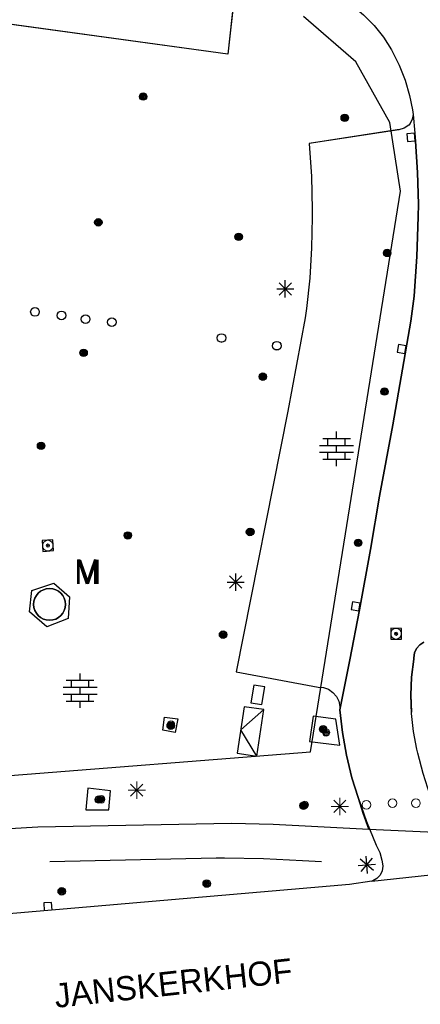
# Model space of a CAD drawing. Header units: millimetres. Extents: x 135944 to 142000, y 454200 to 456692.
# Tile 89 of 185: x 136867 to 136891, y 456135 to 456192. Entities that reach past the tile are written whole.
import ezdxf
from ezdxf.enums import TextEntityAlignment as Align

# ---------------------------------------------------------------- set-up
doc = ezdxf.new("R2010")
doc.units = ezdxf.units.MM
for name, color, linetype in [('TotaalGBKN2013_Bistad', 251, 'Continuous'), ('TotaalGBKN2013X$0$Contouren', 251, 'Continuous'), ('TotaalGBKN2013X$0$GBKN binnenstad 2009$0$OBJECTEN_', 251, 'Continuous'), ('TotaalGBKN2013X$0$GBKN binnenstad 2009$0$OBJECTEN__', 251, 'Continuous'), ('TotaalGBKN2013X$0$GBKN binnenstad 2009$0$OBJECTEN___', 251, 'Continuous'), ('TotaalGBKN2013X$0$GBKN binnenstad 2009$0$SEMANT_ SYMB_', 251, 'Continuous')]:
    doc.layers.add(name, color=color, linetype=linetype)
doc.styles.add('TotaalGBKN2013X$0$GBKN binnenstad 2009$0$Standard', font='txt')
doc.styles.add('TotaalGBKN2013X$0$GBKN binnenstad 2009$0$TXT', font='txt.shx')

# ---------------------------------------------------------------- blocks, each defined once
blk = doc.blocks.new('TotaalGBKN2013X$0$GBKN binnenstad 2009$0$V')
at = {"layer": 'TotaalGBKN2013X$0$GBKN binnenstad 2009$0$OBJECTEN__', "linetype": 'Continuous', "lineweight": 0}
for radius in [0.31, 0.095, 0.035, 0.0224]:
    blk.add_circle((0, 0), radius, dxfattribs=at)
blk = doc.blocks.new('TotaalGBKN2013X$0$GBKN binnenstad 2009$0$W')
at = {"layer": 'TotaalGBKN2013X$0$GBKN binnenstad 2009$0$OBJECTEN__', "linetype": 'Continuous', "lineweight": 0}
blk.add_lwpolyline([(-0.225, 0.225), (-0.225, -0.225), (0.225, -0.225), (0.225, 0.225), (-0.225, 0.225)], dxfattribs=at)
blk = doc.blocks.new('TotaalGBKN2013X$0$GBKN binnenstad 2009$0$DEC109')
at = {"layer": 'TotaalGBKN2013X$0$GBKN binnenstad 2009$0$SEMANT_ SYMB_', "linetype": 'Continuous', "lineweight": 0}
for p, q in [((-0.8, 0.6), (0.8, 0.6)), ((-0.5, 0.2), (-0.5, 0.6)), ((0, 0.6), (0, 1)), ((0.5, 0.2), (0.5, 0.6)), ((-0.98, 0.2), (0.98, 0.2)), ((0, -0.2), (0, 0.2)), ((-0.98, -0.2), (0.98, -0.2)), ((-0.5, -0.6), (-0.5, -0.2)), ((0.5, -0.6), (0.5, -0.2)), ((-0.8, -0.6), (0.8, -0.6)), ((0, -1), (0, -0.6))]:
    blk.add_line(p, q, dxfattribs=at)
blk = doc.blocks.new('TotaalGBKN2013X$0$GBKN binnenstad 2009$0$DEC100')
at = {"layer": 'TotaalGBKN2013X$0$GBKN binnenstad 2009$0$OBJECTEN_', "linetype": 'Continuous', "lineweight": 0}
for p, q in [((-0.5, 0), (0.5, 0)), ((-0.354, -0.354), (0.354, 0.354)), ((0.354, -0.354), (-0.354, 0.354)), ((0, -0.5), (0, 0.5))]:
    blk.add_line(p, q, dxfattribs=at)
blk = doc.blocks.new('TotaalGBKN2013X$0$GBKN binnenstad 2009$0$J')
at = {"layer": 'TotaalGBKN2013X$0$GBKN binnenstad 2009$0$OBJECTEN___', "linetype": 'Continuous', "lineweight": 0}
for radius in [0.215, 0.155, 0.095, 0.035]:
    blk.add_circle((0, 0), radius, dxfattribs=at)
blk = doc.blocks.new('TotaalGBKN2013X$0$GBKN binnenstad 2009$0$Q')
at = {"layer": 'TotaalGBKN2013X$0$GBKN binnenstad 2009$0$OBJECTEN___', "linetype": 'Continuous', "lineweight": 0}
blk.add_circle((0, 0), 0.25, dxfattribs=at)

msp = doc.modelspace()

# ---------------------------------------------------------------- linework, layer by layer
at = {"layer": 'TotaalGBKN2013_Bistad'}
for p, q in [((136879.974, 456194.672), (136879.481, 456190.253)), ((136887.33, 456192.513), (136887.953, 456191.911)), ((136887.33, 456192.513), (136887.953, 456191.911)), ((136879.481, 456190.253), (136865.375, 456192.181)), ((136887.953, 456191.911), (136888.485, 456191.226)), ((136887.953, 456191.911), (136888.485, 456191.226)), ((136888.485, 456191.226), (136888.952, 456190.494)), ((136888.485, 456191.226), (136888.952, 456190.494)), ((136888.952, 456190.494), (136889.35, 456189.723)), ((136888.952, 456190.494), (136889.35, 456189.723)), ((136889.35, 456189.723), (136889.403, 456189.604)), ((136889.35, 456189.723), (136889.403, 456189.604)), ((136889.403, 456189.604), (136889.74, 456188.743)), ((136889.403, 456189.604), (136889.74, 456188.743)), ((136889.74, 456188.743), (136890.001, 456187.856)), ((136889.74, 456188.743), (136890.001, 456187.856)), ((136890.001, 456187.856), (136890.172, 456187.026)), ((136890.001, 456187.856), (136890.172, 456187.026)), ((136890.205, 456186.748), (136890.157, 456186.479)), ((136890.205, 456186.748), (136890.157, 456186.479)), ((136890.172, 456187.026), (136890.205, 456186.748)), ((136890.172, 456187.026), (136890.205, 456186.748)), ((136890.205, 456186.748), (136890.309, 456185.671)), ((136890.205, 456186.748), (136890.309, 456185.671)), ((136889.961, 456186.145), (136889.688, 456185.973)), ((136889.961, 456186.145), (136889.688, 456185.973)), ((136890.033, 456186.235), (136889.961, 456186.145)), ((136890.033, 456186.235), (136889.961, 456186.145)), ((136890.157, 456186.479), (136890.033, 456186.235)), ((136890.157, 456186.479), (136890.033, 456186.235)), ((136889.292, 456185.86), (136884.19, 456185.083)), ((136889.292, 456185.86), (136884.19, 456185.083)), ((136889.382, 456185.874), (136889.292, 456185.86)), ((136889.382, 456185.874), (136889.292, 456185.86)), ((136889.688, 456185.973), (136889.382, 456185.874)), ((136889.688, 456185.973), (136889.382, 456185.874)), ((136890.286, 456185.675), (136889.838, 456185.641)), ((136890.286, 456185.675), (136889.838, 456185.641)), ((136889.838, 456185.641), (136889.872, 456185.193)), ((136889.838, 456185.641), (136889.872, 456185.193)), ((136890.32, 456185.227), (136890.286, 456185.675)), ((136890.32, 456185.227), (136890.286, 456185.675)), ((136884.19, 456185.083), (136884.317, 456183.177)), ((136884.19, 456185.083), (136884.317, 456183.177)), ((136889.872, 456185.193), (136890.32, 456185.227)), ((136889.872, 456185.193), (136890.32, 456185.227)), ((136890.457, 456183.397), (136890.346, 456185.213)), ((136890.457, 456183.397), (136890.346, 456185.213)), ((136884.317, 456183.177), (136884.365, 456181.268)), ((136884.317, 456183.177), (136884.365, 456181.268)), ((136890.509, 456181.578), (136890.457, 456183.397)), ((136890.509, 456181.578), (136890.457, 456183.397)), ((136890.501, 456180.831), (136890.509, 456181.578)), ((136890.501, 456180.831), (136890.509, 456181.578)), ((136884.365, 456181.268), (136884.364, 456180.814)), ((136884.365, 456181.268), (136884.364, 456180.814)), ((136884.364, 456180.814), (136884.333, 456179.048)), ((136884.364, 456180.814), (136884.333, 456179.048)), ((136890.423, 456178.536), (136890.501, 456180.831)), ((136890.423, 456178.536), (136890.501, 456180.831)), ((136884.333, 456179.048), (136884.223, 456177.286)), ((136884.333, 456179.048), (136884.223, 456177.286)), ((136890.265, 456176.245), (136890.423, 456178.536)), ((136890.265, 456176.245), (136890.423, 456178.536)), ((136882.456, 456176.319), (136883.164, 456177.027)), ((136883.164, 456176.319), (136882.456, 456177.027)), ((136882.81, 456176.173), (136882.81, 456177.173)), ((136884.223, 456177.286), (136884.032, 456175.53)), ((136884.223, 456177.286), (136884.032, 456175.53)), ((136882.31, 456176.673), (136883.31, 456176.673)), ((136890.077, 456174.8), (136890.265, 456176.245)), ((136890.077, 456174.8), (136890.265, 456176.245)), ((136884.032, 456175.53), (136883.958, 456174.995)), ((136884.032, 456175.53), (136883.958, 456174.995)), ((136883.958, 456174.995), (136882.957, 456169.606)), ((136889.035, 456168.803), (136890.077, 456174.8)), ((136889.035, 456168.803), (136890.077, 456174.8)), ((136889.358, 456173.463), (136889.277, 456173.02)), ((136889.358, 456173.463), (136889.277, 456173.02)), ((136889.277, 456173.02), (136889.72, 456172.939)), ((136889.277, 456173.02), (136889.72, 456172.939)), ((136889.801, 456173.382), (136889.358, 456173.463)), ((136889.801, 456173.382), (136889.358, 456173.463)), ((136889.72, 456172.939), (136889.801, 456173.382)), ((136889.72, 456172.939), (136889.801, 456173.382)), ((136882.957, 456169.606), (136879.971, 456154.532)), ((136885.778, 456168.026), (136885.778, 456168.426)), ((136885.778, 456168.026), (136885.778, 456168.426)), ((136888.267, 456164.684), (136889.035, 456168.803)), ((136888.267, 456164.684), (136889.035, 456168.803)), ((136884.978, 456168.026), (136886.578, 456168.026)), ((136884.978, 456168.026), (136886.578, 456168.026)), ((136885.278, 456167.626), (136885.278, 456168.026)), ((136885.278, 456167.626), (136885.278, 456168.026)), ((136886.278, 456167.626), (136886.278, 456168.026)), ((136886.278, 456167.626), (136886.278, 456168.026)), ((136884.798, 456167.626), (136886.758, 456167.626)), ((136884.798, 456167.626), (136886.758, 456167.626)), ((136885.778, 456167.226), (136885.778, 456167.626)), ((136885.778, 456167.226), (136885.778, 456167.626)), ((136884.798, 456167.226), (136886.758, 456167.226)), ((136884.798, 456167.226), (136886.758, 456167.226)), ((136884.978, 456166.826), (136886.578, 456166.826)), ((136884.978, 456166.826), (136886.578, 456166.826)), ((136885.278, 456166.826), (136885.278, 456167.226)), ((136885.278, 456166.826), (136885.278, 456167.226)), ((136885.778, 456166.426), (136885.778, 456166.826)), ((136885.778, 456166.426), (136885.778, 456166.826)), ((136886.278, 456166.826), (136886.278, 456167.226)), ((136886.278, 456166.826), (136886.278, 456167.226)), ((136887.737, 456161.598), (136888.267, 456164.684)), ((136887.737, 456161.598), (136888.267, 456164.684)), ((136869.355, 456162.16), (136868.736, 456162.115)), ((136868.736, 456162.115), (136868.781, 456161.496)), ((136869.4, 456161.541), (136869.355, 456162.16)), ((136868.781, 456161.496), (136869.4, 456161.541)), ((136887.102, 456158.116), (136887.737, 456161.598)), ((136887.102, 456158.116), (136887.737, 456161.598)), ((136879.584, 456159.366), (136880.292, 456160.074)), ((136880.292, 456159.366), (136879.584, 456160.074)), ((136879.938, 456159.22), (136879.938, 456160.22)), ((136868.15, 456159.235), (136869.42, 456159.661)), ((136869.42, 456159.661), (136870.328, 456158.874)), ((136879.438, 456159.72), (136880.438, 456159.72)), ((136868.004, 456157.99), (136868.15, 456159.235)), ((136870.328, 456158.874), (136870.252, 456157.616)), ((136886.707, 456158.585), (136886.626, 456158.142)), ((136886.707, 456158.585), (136886.626, 456158.142)), ((136886.626, 456158.142), (136887.069, 456158.061)), ((136886.626, 456158.142), (136887.069, 456158.061)), ((136887.15, 456158.504), (136886.707, 456158.585)), ((136887.15, 456158.504), (136886.707, 456158.585)), ((136887.069, 456158.061), (136887.15, 456158.504)), ((136887.069, 456158.061), (136887.15, 456158.504)), ((136869.008, 456157.132), (136868.004, 456157.99)), ((136870.252, 456157.616), (136869.008, 456157.132)), ((136886.545, 456155.231), (136887.102, 456158.116)), ((136886.545, 456155.231), (136887.102, 456158.116)), ((136888.91, 456157.046), (136888.908, 456156.426)), ((136888.91, 456157.046), (136888.908, 456156.426)), ((136889.53, 456157.044), (136888.91, 456157.046)), ((136889.53, 456157.044), (136888.91, 456157.046)), ((136889.528, 456156.424), (136889.53, 456157.044)), ((136889.528, 456156.424), (136889.53, 456157.044)), ((136888.908, 456156.426), (136889.528, 456156.424)), ((136888.908, 456156.426), (136889.528, 456156.424)), ((136890.292, 456155.625), (136890.407, 456155.88)), ((136890.292, 456155.625), (136890.407, 456155.88)), ((136890.407, 456155.88), (136890.589, 456156.093)), ((136890.407, 456155.88), (136890.589, 456156.093)), ((136890.589, 456156.093), (136890.824, 456156.245)), ((136890.589, 456156.093), (136890.824, 456156.245)), ((136890.24, 456155.262), (136890.254, 456155.348)), ((136890.24, 456155.262), (136890.254, 456155.348)), ((136890.254, 456155.348), (136890.292, 456155.625)), ((136890.254, 456155.348), (136890.292, 456155.625)), ((136885.961, 456152.339), (136886.545, 456155.231)), ((136885.961, 456152.339), (136886.545, 456155.231)), ((136890.118, 456154.22), (136890.24, 456155.262)), ((136890.118, 456154.22), (136890.24, 456155.262)), ((136870.933, 456154.039), (136870.933, 456154.439)), ((136879.971, 456154.532), (136884.707, 456153.647)), ((136890.075, 456153.172), (136890.118, 456154.22)), ((136890.075, 456153.172), (136890.118, 456154.22)), ((136869.953, 456153.639), (136871.913, 456153.639)), ((136870.133, 456154.039), (136871.733, 456154.039)), ((136870.433, 456153.639), (136870.433, 456154.039)), ((136870.933, 456153.239), (136870.933, 456153.639)), ((136871.433, 456153.639), (136871.433, 456154.039)), ((136880.979, 456153.761), (136880.818, 456152.741)), ((136881.62, 456153.66), (136880.979, 456153.761)), ((136881.46, 456152.64), (136881.62, 456153.66)), ((136884.707, 456153.647), (136885.016, 456153.621)), ((136884.707, 456153.647), (136885.016, 456153.621)), ((136885.016, 456153.621), (136885.307, 456153.518)), ((136885.016, 456153.621), (136885.307, 456153.518)), ((136869.953, 456153.239), (136871.913, 456153.239)), ((136870.433, 456152.839), (136870.433, 456153.239)), ((136871.433, 456152.839), (136871.433, 456153.239)), ((136885.307, 456153.518), (136885.563, 456153.344)), ((136885.307, 456153.518), (136885.563, 456153.344)), ((136885.563, 456153.344), (136885.766, 456153.11)), ((136885.563, 456153.344), (136885.766, 456153.11)), ((136885.766, 456153.11), (136885.902, 456152.832)), ((136885.766, 456153.11), (136885.902, 456152.832)), ((136890.112, 456152.124), (136890.075, 456153.172)), ((136890.112, 456152.124), (136890.075, 456153.172)), ((136870.133, 456152.839), (136871.733, 456152.839)), ((136870.933, 456152.439), (136870.933, 456152.839)), ((136880.422, 456152.515), (136880.032, 456149.825)), ((136881.56, 456152.35), (136880.422, 456152.515)), ((136880.818, 456152.741), (136881.46, 456152.64)), ((136885.902, 456152.832), (136885.963, 456152.528)), ((136885.902, 456152.832), (136885.963, 456152.528)), ((136885.963, 456152.528), (136885.961, 456152.339)), ((136885.963, 456152.528), (136885.961, 456152.339)), ((136880.227, 456151.17), (136881.56, 456152.35)), ((136881.17, 456149.66), (136881.56, 456152.35)), ((136885.961, 456152.339), (136886.118, 456151.015)), ((136885.961, 456152.339), (136886.118, 456151.015)), ((136890.229, 456151.082), (136890.112, 456152.124)), ((136890.229, 456151.082), (136890.112, 456152.124)), ((136881.17, 456149.66), (136880.227, 456151.17)), ((136886.118, 456151.015), (136886.353, 456149.703)), ((136886.118, 456151.015), (136886.353, 456149.703)), ((136890.425, 456150.052), (136890.229, 456151.082)), ((136890.425, 456150.052), (136890.229, 456151.082)), ((136880.032, 456149.825), (136881.17, 456149.66)), ((136886.353, 456149.703), (136886.668, 456148.407)), ((136886.353, 456149.703), (136886.668, 456148.407)), ((136890.474, 456149.835), (136890.425, 456150.052)), ((136890.474, 456149.835), (136890.425, 456150.052)), ((136890.795, 456148.642), (136890.474, 456149.835)), ((136890.795, 456148.642), (136890.474, 456149.835)), ((136886.668, 456148.407), (136887.017, 456147.256)), ((136886.668, 456148.407), (136887.017, 456147.256)), ((136887.017, 456147.256), (136887.518, 456145.869)), ((136887.017, 456147.256), (136887.518, 456145.869)), ((136887.64, 456145.43), (136887.322, 456146.342)), ((136887.518, 456145.869), (136888.064, 456144.498)), ((136887.518, 456145.869), (136888.064, 456144.498)), ((136887.64, 456145.43), (136891.881, 456145.231)), ((136888.064, 456144.498), (136888.271, 456144.083)), ((136888.064, 456144.498), (136888.271, 456144.083)), ((136888.271, 456144.083), (136888.403, 456143.639)), ((136888.271, 456144.083), (136888.403, 456143.639)), ((136883.806, 456143.625), (136884.912, 456143.568)), ((136887.027, 456143.325), (136888.023, 456143.411)), ((136887.027, 456143.325), (136888.023, 456143.411)), ((136887.908, 456143.046), (136887.142, 456143.69)), ((136887.908, 456143.046), (136887.142, 456143.69)), ((136887.203, 456142.985), (136887.847, 456143.751)), ((136887.203, 456142.985), (136887.847, 456143.751)), ((136887.568, 456142.87), (136887.482, 456143.866)), ((136887.568, 456142.87), (136887.482, 456143.866)), ((136887.825, 456142.435), (136896.135, 456143.335)), ((136887.825, 456142.435), (136896.135, 456143.335)), ((136888.403, 456143.639), (136888.42, 456143.55)), ((136888.403, 456143.639), (136888.42, 456143.55)), ((136888.42, 456143.55), (136888.456, 456143.284)), ((136888.42, 456143.55), (136888.456, 456143.284)), ((136888.294, 456142.78), (136888.11, 456142.585)), ((136888.294, 456142.78), (136888.11, 456142.585)), ((136888.413, 456143.02), (136888.294, 456142.78)), ((136888.413, 456143.02), (136888.294, 456142.78)), ((136888.456, 456143.284), (136888.413, 456143.02)), ((136888.456, 456143.284), (136888.413, 456143.02)), ((136886.525, 456142.239), (136842.728, 456138.47)), ((136887.825, 456142.435), (136886.525, 456142.239)), ((136887.825, 456142.435), (136886.525, 456142.239)), ((136887.877, 456142.453), (136887.825, 456142.435)), ((136887.877, 456142.453), (136887.825, 456142.435)), ((136888.11, 456142.585), (136887.877, 456142.453)), ((136888.11, 456142.585), (136887.877, 456142.453)), ((136869.28, 456141.2), (136868.831, 456141.167)), ((136868.831, 456141.167), (136868.864, 456140.718)), ((136869.312, 456140.751), (136869.28, 456141.2))]:
    msp.add_line(p, q, dxfattribs=at)
for points in [[(136881.017, 456195.578), (136880.737, 456195.554), (136880.475, 456195.452), (136880.253, 456195.281), (136880.087, 456195.054), (136879.991, 456194.79), (136879.974, 456194.672), (136879.481, 456190.253), (136865.375, 456192.181), (136865.997, 456196.603), (136866.005, 456196.894), (136865.933, 456197.176), (136865.788, 456197.428), (136865.632, 456197.59)], [(136881.017, 456195.578), (136882.095, 456195.376), (136882.991, 456195.148), (136884.003, 456194.755), (136884.984, 456194.288), (136885.434, 456194.043), (136886.407, 456193.309), (136887.33, 456192.513), (136887.953, 456191.911), (136888.485, 456191.226), (136888.952, 456190.494), (136889.35, 456189.723), (136889.403, 456189.604), (136889.74, 456188.743), (136890.001, 456187.856), (136890.172, 456187.026), (136890.205, 456186.748)], [(136890.205, 456186.748), (136890.157, 456186.479), (136890.033, 456186.235), (136889.961, 456186.145), (136889.688, 456185.973), (136889.382, 456185.874), (136884.19, 456185.083), (136884.317, 456183.177), (136884.365, 456181.268), (136884.364, 456180.814), (136884.333, 456179.048), (136884.223, 456177.286), (136884.032, 456175.53), (136883.958, 456174.995), (136882.957, 456169.606), (136879.971, 456154.532), (136884.707, 456153.647), (136885.016, 456153.621), (136885.307, 456153.518), (136885.563, 456153.344), (136885.766, 456153.11), (136885.902, 456152.832), (136885.963, 456152.528), (136885.961, 456152.339)], [(136890.205, 456186.748), (136890.309, 456185.671), (136890.346, 456185.213), (136890.457, 456183.397), (136890.509, 456181.578), (136890.501, 456180.831), (136890.423, 456178.536), (136890.265, 456176.245), (136890.077, 456174.8), (136889.035, 456168.803), (136888.267, 456164.684), (136887.737, 456161.598), (136887.102, 456158.116), (136886.545, 456155.231), (136885.961, 456152.339)], [(136868.004, 456157.99), (136868.15, 456159.235), (136869.42, 456159.661), (136870.328, 456158.874), (136870.252, 456157.616), (136869.008, 456157.132), (136868.004, 456157.99)], [(136890.824, 456156.245), (136890.589, 456156.093), (136890.407, 456155.88), (136890.292, 456155.625), (136890.254, 456155.348), (136890.24, 456155.262), (136890.118, 456154.22), (136890.075, 456153.172), (136890.109, 456152.201)], [(136880.818, 456152.741), (136881.46, 456152.64), (136881.62, 456153.66), (136880.979, 456153.761), (136880.818, 456152.741)], [(136881.17, 456149.66), (136881.56, 456152.35), (136880.422, 456152.515), (136880.032, 456149.825), (136881.17, 456149.66)], [(136875.825, 456151.91), (136876.592, 456151.821), (136876.441, 456151.023), (136875.729, 456151.165), (136875.825, 456151.91)], [(136885.735, 456151.787), (136884.423, 456151.969), (136884.212, 456150.507), (136885.974, 456150.292), (136885.735, 456151.787)], [(136887.322, 456146.342), (136887.017, 456147.256), (136886.668, 456148.407), (136886.353, 456149.703), (136886.118, 456151.015), (136885.961, 456152.339)], [(136891.595, 456146.114), (136890.795, 456148.642), (136890.474, 456149.835), (136890.425, 456150.052), (136890.229, 456151.082), (136890.112, 456152.124), (136890.109, 456152.201)], [(136872.598, 456146.556), (136872.702, 456147.651), (136871.383, 456147.805), (136871.26, 456146.548), (136872.598, 456146.556)], [(136849.316, 456143.568), (136858.129, 456144.782), (136861.682, 456145.155), (136868.482, 456145.566), (136879.704, 456145.777), (136882.105, 456145.728), (136887.64, 456145.43)], [(136869.177, 456143.568), (136878.802, 456143.775), (136879.294, 456143.778), (136881.551, 456143.742), (136883.806, 456143.625)]]:
    msp.add_lwpolyline(points, dxfattribs=at)
for centre, radius in [((136874.587, 456187.793), 0.215), ((136874.587, 456187.793), 0.155), ((136874.587, 456187.793), 0.095), ((136874.587, 456187.793), 0.035), ((136886.248, 456186.561), 0.215), ((136886.248, 456186.561), 0.215), ((136886.248, 456186.561), 0.155), ((136886.248, 456186.561), 0.155), ((136886.248, 456186.561), 0.095), ((136886.248, 456186.561), 0.095), ((136886.248, 456186.561), 0.035), ((136886.248, 456186.561), 0.035), ((136871.989, 456180.523), 0.215), ((136871.989, 456180.523), 0.155), ((136871.989, 456180.523), 0.095), ((136871.989, 456180.523), 0.035), ((136880.111, 456179.685), 0.215), ((136880.111, 456179.685), 0.155), ((136880.111, 456179.685), 0.095), ((136880.111, 456179.685), 0.035), ((136888.704, 456178.751), 0.215), ((136888.704, 456178.751), 0.215), ((136888.704, 456178.751), 0.155), ((136888.704, 456178.751), 0.155), ((136888.704, 456178.751), 0.095), ((136888.704, 456178.751), 0.095), ((136888.704, 456178.751), 0.035), ((136888.704, 456178.751), 0.035), ((136868.324, 456175.338), 0.25), ((136869.864, 456175.142), 0.25), ((136871.255, 456174.925), 0.25), ((136872.775, 456174.749), 0.25), ((136879.122, 456173.833), 0.25), ((136882.323, 456173.389), 0.25), ((136871.137, 456172.975), 0.215), ((136871.137, 456172.975), 0.155), ((136871.137, 456172.975), 0.095), ((136871.137, 456172.975), 0.035), ((136881.512, 456171.599), 0.215), ((136881.512, 456171.599), 0.155), ((136881.512, 456171.599), 0.095), ((136881.512, 456171.599), 0.035), ((136888.553, 456170.736), 0.215), ((136888.553, 456170.736), 0.215), ((136888.553, 456170.736), 0.155), ((136888.553, 456170.736), 0.155), ((136888.553, 456170.736), 0.095), ((136888.553, 456170.736), 0.095), ((136888.553, 456170.736), 0.035), ((136888.553, 456170.736), 0.035), ((136868.677, 456167.599), 0.215), ((136868.677, 456167.599), 0.155), ((136868.677, 456167.599), 0.095), ((136868.677, 456167.599), 0.035), ((136880.765, 456162.617), 0.215), ((136880.785, 456162.622), 0.215), ((136880.765, 456162.617), 0.155), ((136880.785, 456162.622), 0.155), ((136880.765, 456162.617), 0.095), ((136880.785, 456162.622), 0.095), ((136873.696, 456162.417), 0.215), ((136873.696, 456162.417), 0.155), ((136873.696, 456162.417), 0.095), ((136873.696, 456162.417), 0.035), ((136880.765, 456162.617), 0.035), ((136880.785, 456162.622), 0.035), ((136887.028, 456161.99), 0.215), ((136887.028, 456161.99), 0.215), ((136887.028, 456161.99), 0.155), ((136887.028, 456161.99), 0.155), ((136887.028, 456161.99), 0.095), ((136887.028, 456161.99), 0.095), ((136887.028, 456161.99), 0.035), ((136887.028, 456161.99), 0.035), ((136869.166, 456158.432), 0.92), ((136879.209, 456156.68), 0.215), ((136879.209, 456156.68), 0.155), ((136879.209, 456156.68), 0.095), ((136879.209, 456156.68), 0.035), ((136876.179, 456151.419), 0.215), ((136876.179, 456151.419), 0.155), ((136876.179, 456151.419), 0.095), ((136876.179, 456151.419), 0.035), ((136885.002, 456151.216), 0.215), ((136885.002, 456151.216), 0.215), ((136885.002, 456151.216), 0.155), ((136885.002, 456151.216), 0.155), ((136885.002, 456151.216), 0.095), ((136885.002, 456151.216), 0.095), ((136885.002, 456151.216), 0.035), ((136885.002, 456151.216), 0.035), ((136872.026, 456147.144), 0.215), ((136872.026, 456147.144), 0.155), ((136872.026, 456147.144), 0.095), ((136872.026, 456147.144), 0.035), ((136883.861, 456146.793), 0.215), ((136883.861, 456146.793), 0.215), ((136883.861, 456146.793), 0.155), ((136883.861, 456146.793), 0.155), ((136883.861, 456146.793), 0.095), ((136883.861, 456146.793), 0.095), ((136883.861, 456146.793), 0.035), ((136883.861, 456146.793), 0.035), ((136878.264, 456142.286), 0.215), ((136878.264, 456142.286), 0.155), ((136878.264, 456142.286), 0.095), ((136878.264, 456142.286), 0.035), ((136869.871, 456141.837), 0.215), ((136869.871, 456141.837), 0.155), ((136869.871, 456141.837), 0.095), ((136869.871, 456141.837), 0.035)]:
    msp.add_circle(centre, radius, dxfattribs=at)
for centre, radius, start, end in [((136869.166, 456158.432), 0.92, 0, 180), ((136868.246, 456158.432), 0, 0, 0), ((136869.166, 456158.432), 0.92, 180, 0)]:
    msp.add_arc(centre, radius, start, end, dxfattribs=at)
at = {"layer": 'TotaalGBKN2013X$0$Contouren'}
for p, q in [((136886.898, 456189.793), (136883.867, 456192.417)), ((136888.85, 456186.29), (136886.898, 456189.793)), ((136889.485, 456182.331), (136888.85, 456186.29)), ((136884.27, 456149.9), (136889.485, 456182.331)), ((136839.889, 456146.414), (136884.27, 456149.9))]:
    msp.add_line(p, q, dxfattribs=at)

# ---------------------------------------------------------------- block references
at = {"layer": 'TotaalGBKN2013_Bistad'}
for name, p in [('TotaalGBKN2013X$0$GBKN binnenstad 2009$0$J', (136874.587, 456187.793)), ('TotaalGBKN2013X$0$GBKN binnenstad 2009$0$J', (136886.248, 456186.561)), ('TotaalGBKN2013X$0$GBKN binnenstad 2009$0$J', (136871.989, 456180.523)), ('TotaalGBKN2013X$0$GBKN binnenstad 2009$0$J', (136880.111, 456179.685)), ('TotaalGBKN2013X$0$GBKN binnenstad 2009$0$J', (136888.704, 456178.751)), ('TotaalGBKN2013X$0$GBKN binnenstad 2009$0$DEC100', (136882.81, 456176.673)), ('TotaalGBKN2013X$0$GBKN binnenstad 2009$0$J', (136871.137, 456172.975)), ('TotaalGBKN2013X$0$GBKN binnenstad 2009$0$J', (136888.553, 456170.736)), ('TotaalGBKN2013X$0$GBKN binnenstad 2009$0$DEC109', (136885.778, 456167.426)), ('TotaalGBKN2013X$0$GBKN binnenstad 2009$0$J', (136868.677, 456167.599)), ('TotaalGBKN2013X$0$GBKN binnenstad 2009$0$J', (136880.765, 456162.617)), ('TotaalGBKN2013X$0$GBKN binnenstad 2009$0$J', (136880.785, 456162.622)), ('TotaalGBKN2013X$0$GBKN binnenstad 2009$0$J', (136873.696, 456162.417)), ('TotaalGBKN2013X$0$GBKN binnenstad 2009$0$J', (136887.028, 456161.99)), ('TotaalGBKN2013X$0$GBKN binnenstad 2009$0$DEC100', (136879.938, 456159.72)), ('TotaalGBKN2013X$0$GBKN binnenstad 2009$0$J', (136879.209, 456156.68)), ('TotaalGBKN2013X$0$GBKN binnenstad 2009$0$DEC109', (136870.933, 456153.439)), ('TotaalGBKN2013X$0$GBKN binnenstad 2009$0$J', (136876.192, 456151.482)), ('TotaalGBKN2013X$0$GBKN binnenstad 2009$0$J', (136876.192, 456151.482)), ('TotaalGBKN2013X$0$GBKN binnenstad 2009$0$J', (136885.171, 456151.019)), ('TotaalGBKN2013X$0$GBKN binnenstad 2009$0$J', (136885.171, 456151.019)), ('TotaalGBKN2013X$0$GBKN binnenstad 2009$0$DEC100', (136874.21, 456147.688)), ('TotaalGBKN2013X$0$GBKN binnenstad 2009$0$DEC100', (136874.21, 456147.688)), ('TotaalGBKN2013X$0$GBKN binnenstad 2009$0$J', (136872.158, 456147.155)), ('TotaalGBKN2013X$0$GBKN binnenstad 2009$0$J', (136872.158, 456147.155)), ('TotaalGBKN2013X$0$GBKN binnenstad 2009$0$J', (136883.942, 456146.838)), ('TotaalGBKN2013X$0$GBKN binnenstad 2009$0$J', (136883.942, 456146.838)), ('TotaalGBKN2013X$0$GBKN binnenstad 2009$0$DEC100', (136885.964, 456146.751)), ('TotaalGBKN2013X$0$GBKN binnenstad 2009$0$DEC100', (136885.964, 456146.751)), ('TotaalGBKN2013X$0$GBKN binnenstad 2009$0$Q', (136887.5, 456146.843)), ('TotaalGBKN2013X$0$GBKN binnenstad 2009$0$Q', (136887.5, 456146.843)), ('TotaalGBKN2013X$0$GBKN binnenstad 2009$0$Q', (136889.016, 456146.942)), ('TotaalGBKN2013X$0$GBKN binnenstad 2009$0$Q', (136889.016, 456146.942)), ('TotaalGBKN2013X$0$GBKN binnenstad 2009$0$Q', (136890.371, 456146.942)), ('TotaalGBKN2013X$0$GBKN binnenstad 2009$0$Q', (136890.371, 456146.942))]:
    msp.add_blockref(name, p, dxfattribs=at)
for name, p, xscale, yscale, rotation in [('TotaalGBKN2013X$0$GBKN binnenstad 2009$0$W', (136890.079, 456185.434), 1.000001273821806, 1.000001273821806, 94.30279540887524), ('TotaalGBKN2013X$0$GBKN binnenstad 2009$0$Q', (136868.323, 456175.337), 0.9999986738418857, 0.9999986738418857, 352.2734062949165), ('TotaalGBKN2013X$0$GBKN binnenstad 2009$0$Q', (136869.863, 456175.141), 0.9999986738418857, 0.9999986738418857, 352.2734062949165), ('TotaalGBKN2013X$0$GBKN binnenstad 2009$0$Q', (136871.254, 456174.924), 0.9999986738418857, 0.9999986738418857, 352.2734062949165), ('TotaalGBKN2013X$0$GBKN binnenstad 2009$0$Q', (136872.774, 456174.748), 0.9999986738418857, 0.9999986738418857, 352.2734062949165), ('TotaalGBKN2013X$0$GBKN binnenstad 2009$0$Q', (136879.121, 456173.832), 0.9999986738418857, 0.9999986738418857, 352.2734062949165), ('TotaalGBKN2013X$0$GBKN binnenstad 2009$0$Q', (136882.322, 456173.388), 0.9999986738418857, 0.9999986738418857, 352.2734062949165), ('TotaalGBKN2013X$0$GBKN binnenstad 2009$0$V', (136869.068, 456161.827), 0.999998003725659, 0.999998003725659, 4.14817569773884), ('TotaalGBKN2013X$0$GBKN binnenstad 2009$0$V', (136889.219, 456156.735), 0.9999979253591, 0.9999979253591, 89.8697989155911)]:
    msp.add_blockref(name, p, dxfattribs=dict(at, xscale=xscale, yscale=yscale, rotation=rotation))
for name, p, rotation in [('TotaalGBKN2013X$0$GBKN binnenstad 2009$0$W', (136889.538, 456173.2), 79.64153168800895), ('TotaalGBKN2013X$0$GBKN binnenstad 2009$0$J', (136881.512, 456171.599), 79.01327892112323), ('TotaalGBKN2013X$0$GBKN binnenstad 2009$0$W', (136886.887, 456158.322), 79.64153168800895)]:
    msp.add_blockref(name, p, dxfattribs=dict(at, rotation=rotation))

# ---------------------------------------------------------------- texts
for style in ['TotaalGBKN2013X$0$GBKN binnenstad 2009$0$TXT', 'TotaalGBKN2013X$0$GBKN binnenstad 2009$0$Standard']:
    msp.add_text('M', height=1.4, dxfattribs=dict(at, style=style)).set_placement((136870.609, 456159.617))
at = {"layer": 'TotaalGBKN2013_Bistad', "style": 'TotaalGBKN2013X$0$GBKN binnenstad 2009$0$Standard'}
msp.add_text('JANSKERKHOF', height=1.4, rotation=6.1857, dxfattribs=at).set_placement((136876.325, 456136.536), align=Align.MIDDLE)

doc.saveas('drawing.dxf')
